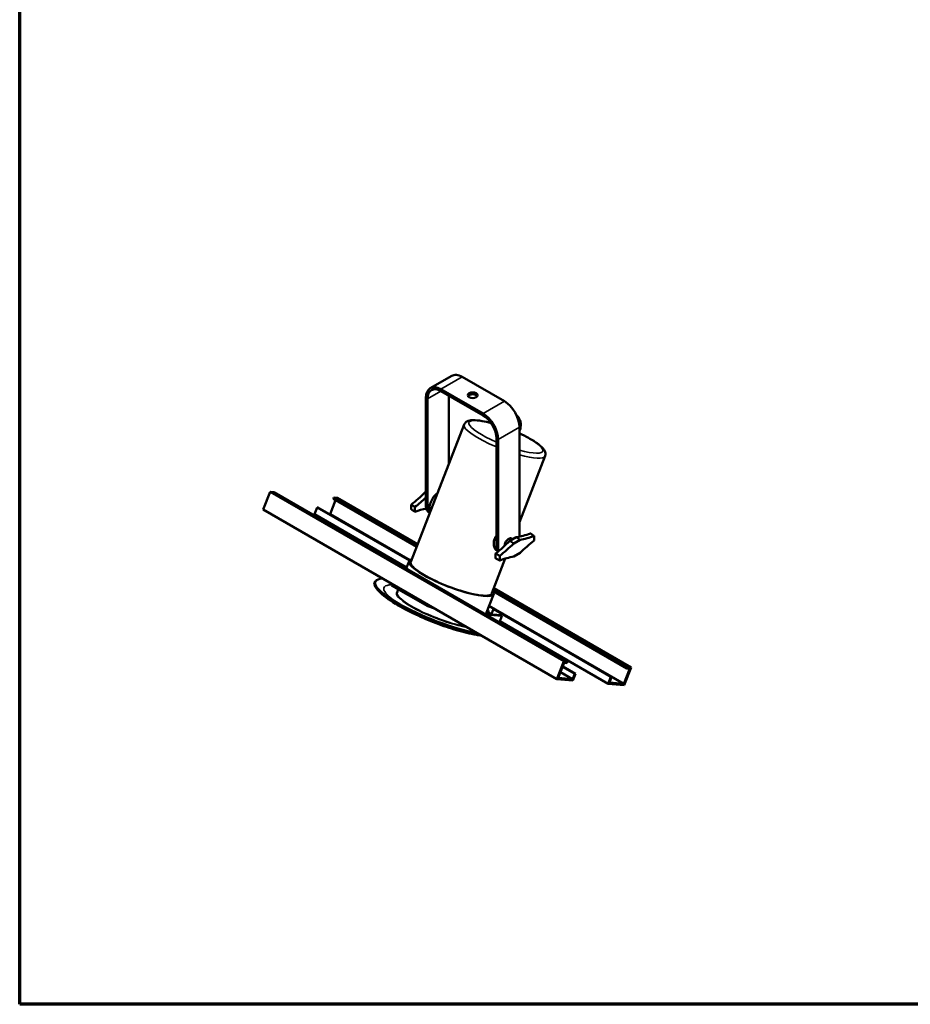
# Model space of a CAD drawing. Header units: millimetres. Extents: x 20 to 2980, y 20 to 2980.
# Tile 1 of 5: x 20 to 1199, y 20 to 1323. Entities that reach past the tile are written whole.
import ezdxf

# ---------------------------------------------------------------- set-up
doc = ezdxf.new("R2010")
doc.units = ezdxf.units.MM
for name, color, linetype, lineweight in [('Border (ISO)', 7, 'Continuous', 70), ('Visible (ISO)', 7, 'Continuous', 50), ('Visible Narrow (ISO)', 7, 'Continuous', 35)]:
    doc.layers.add(name, color=color, linetype=linetype, lineweight=lineweight)

# ---------------------------------------------------------------- blocks, each defined once
blk = doc.blocks.new('Borders Chauvet')
at = {"layer": 'Border (ISO)'}
for p, q in [((20, 20), (20, 2980)), ((2980, 20), (20, 20))]:
    blk.add_line(p, q, dxfattribs=at)

msp = doc.modelspace()

# ---------------------------------------------------------------- linework, layer by layer
at = {"layer": 'Visible (ISO)'}
for p, q in [((563.8, 835.6), (592.1, 851.9)), ((606.1, 850.5), (662, 818.2)), ((577.8, 834.2), (633.7, 801.9)), ((558, 822.7), (558, 679.8)), ((560.1, 821.5), (560.1, 678.6)), ((577.8, 831.7), (633.7, 799.5)), ((588.4, 825.6), (588.4, 735.5)), ((608.6, 787.4), (538.1, 605.8)), ((681.8, 784), (681.8, 641.1)), ((651.4, 768.8), (651.4, 626)), ((653.5, 767.6), (653.5, 624.7)), ((715.8, 745.8), (681.8, 658.1)), ((342.3, 674.8), (351.5, 698.5)), ((351.5, 698.5), (740.4, 474)), ((351.5, 698.5), (356.4, 698.1)), ((745.3, 473.5), (356.4, 698.1)), ((435.3, 689.1), (436, 691)), ((440.9, 690.5), (436, 691)), ((436, 691), (546.4, 627.2)), ((557.1, 697.8), (558, 698.3)), ((557.1, 697.8), (558, 697.3)), ((410.3, 668.7), (413.8, 677.8)), ((415, 677.7), (413.8, 677.8)), ((536.1, 607.3), (413.8, 677.8)), ((536.4, 607.7), (415, 677.7)), ((431.2, 668.8), (438.4, 687.3)), ((435.3, 689.1), (545.7, 625.4)), ((547.2, 629.2), (440.9, 690.5)), ((538.5, 681.3), (538.5, 675.2)), ((543.5, 678.4), (543.5, 671.9)), ((342.3, 674.8), (731.2, 450.3)), ((410.3, 668.7), (530, 599.6)), ((431.2, 668.8), (430.5, 668.8)), ((536.6, 607.9), (431.2, 668.8)), ((563.1, 670.2), (562.2, 670.7)), ((701.3, 640), (701.3, 633.8)), ((669, 633.3), (677.5, 638.2)), ((669, 633.3), (674.3, 630.1)), ((671.4, 636.8), (673.3, 635.8)), ((682.7, 635), (674.3, 630.1)), ((682.7, 635), (677.5, 638.2)), ((650.3, 610.2), (650.3, 616.8)), ((652.6, 620), (652.3, 620.1)), ((655.7, 607.5), (655.7, 613.7)), ((674.3, 612.6), (682.7, 617.4)), ((526.3, 599.9), (532.9, 599.4)), ((531.9, 596.7), (535.8, 606.7)), ((663.1, 610), (645.3, 564.2)), ((527.8, 599.1), (532.7, 598.7)), ((492.4, 581.2), (491.2, 580.2)), ((512, 576.9), (512.6, 574.5)), ((512.6, 574.5), (513.2, 576.1)), ((512.6, 574.5), (560.6, 546.8)), ((519.7, 565.3), (521.3, 569.5)), ((637.3, 536.6), (647.7, 563.3)), ((647, 566.9), (824.2, 464.6)), ((647.2, 569), (824.9, 466.4)), ((829.8, 466), (648, 571)), ((560.6, 546.8), (561.2, 548.4)), ((560.6, 546.8), (569.3, 543.8)), ((657.2, 534.9), (635.8, 536.8)), ((658.6, 534), (637.2, 536)), ((641.1, 538.3), (640.4, 536.7)), ((641.1, 536.3), (640.4, 536.7)), ((641.1, 538.3), (644.7, 536.2)), ((820.1, 444.2), (641.5, 547.3)), ((647.3, 543.1), (644.6, 536)), ((648.5, 542.9), (647.3, 543.1)), ((802.7, 453.3), (647.3, 543.1)), ((803.9, 453.2), (648.5, 542.9)), ((657.2, 534.9), (658.6, 534)), ((655.3, 525.5), (658.6, 534)), ((655.8, 527), (799.2, 444.2)), ((740.4, 474), (731.2, 450.3)), ((733.1, 452), (740.9, 472)), ((740.4, 474), (745.3, 473.5)), ((740.9, 472), (744.6, 471.7)), ((744.6, 471.7), (745.3, 473.5)), ((752.1, 450.3), (736.1, 459.6)), ((738.9, 466.8), (755, 457.6)), ((739.1, 467.3), (756.2, 457.5)), ((755, 457.6), (752.1, 450.3)), ((752.6, 448.4), (756.2, 457.5)), ((755, 457.6), (756.2, 457.5)), ((827.9, 464.3), (820.1, 444.2)), ((820.6, 442.3), (829.8, 466)), ((824.2, 464.6), (824.9, 466.4)), ((824.2, 464.6), (827.9, 464.3)), ((829.8, 466), (824.9, 466.4)), ((731.2, 450.3), (752.6, 448.4)), ((733.1, 452), (752.1, 450.3)), ((802.7, 453.3), (799.2, 444.2)), ((799.2, 444.2), (820.6, 442.3)), ((801.1, 445.9), (803.9, 453.2)), ((801.1, 445.9), (820.1, 444.2)), ((803.9, 453.2), (802.7, 453.3))]:
    msp.add_line(p, q, dxfattribs=at)
for centre, major_axis, ratio, start_param, end_param in [((606.1, 827.6), (-14, 24.2), 0.57735, 5.497787, 6.283185), ((577.8, 811.3), (-14, 24.2), 0.57735, 5.497787, 7.068583), ((577.8, 811.3), (-12.5, 21.7), 0.57735, 5.497787, 7.068583), ((619.9, 823.8), (6.5, 0), 0.57735, 0.332447, 2.809146), ((662, 795.4), (-14, 24.2), 0.57735, 3.926991, 5.497787), ((633.7, 779.1), (-14, 24.2), 0.57735, 3.926991, 5.497787), ((633.7, 779.1), (-12.5, 21.7), 0.57735, 3.926991, 5.497787), ((520.7, 792), (75.1, 130.1), 0.57735, 4.095198, 4.276432), ((525.9, 789), (-75, -129.9), 0.57735, 0.95216, 1.092877), ((574.3, 683.9), (-8.1, -14), 0.57735, 4.009139, 5.939237), ((572.2, 688), (-10, -17.3), 0.57735, 5.497787, 6.283185), ((574.3, 686.8), (-10, -17.3), 0.57735, 5.497787, 6.161393), ((525.9, 540.9), (75, 129.9), 0.57735, 0.474121, 0.618637), ((713.9, 774.2), (75, 129.9), 0.57735, 3.577248, 3.760229), ((667.6, 632.9), (-10, -17.3), 0.57735, 2.231064, 2.356194), ((719.1, 771.2), (-75.1, -130.1), 0.57735, 0.435957, 0.617191), ((632.7, 727.4), (75, 129.9), 0.57735, 4.093752, 4.276734), ((665.5, 634.1), (-10, -17.3), 0.57735, 5.497787, 6.007705), ((637.9, 724.4), (-75.1, -130.1), 0.57735, 0.953605, 1.134839), ((667.6, 630), (3.86, 6.69), 0.57735, 0.024695, 2.378719), ((719.1, 523.2), (75.1, 130.1), 0.57735, 0.953605, 1.134839), ((667.6, 632.9), (10, 17.3), 0.57735, 2.356194, 2.684769), ((637.9, 476.3), (75.1, 130.1), 0.57735, 0.435957, 0.617191), ((591.7, 585), (55.9, -21.7), 0.211325, 2.851906, 6.572872), ((576.6, 546.1), (-85.6, 33.2), 0.211325, 5.892717, 8.551417), ((576.2, 544.9), (-86.3, 33.5), 0.211325, 6.1682, 8.607944), ((576.6, 546.1), (-85.6, 33.2), 0.211325, 3.981245, 4.000621), ((580.8, 556.7), (58.7, -22.8), 0.211325, 0.174914, 0.309845), ((582.2, 560.4), (58.7, -22.8), 0.211325, 0.055991, 0.309845), ((581.5, 558.7), (58.7, -22.8), 0.211325, 0.032631, 0.055991)]:
    msp.add_ellipse(centre, major_axis=major_axis, ratio=ratio, start_param=start_param, end_param=end_param, dxfattribs=at)
msp.add_ellipse((619.9, 826.2), major_axis=(-6.5, 0), ratio=0.57735, dxfattribs=at)
for points, knots in [([(677.9, 799.8), (678.2, 799.5), (678.6, 799.2), (680, 797.8), (680.9, 796.5), (682.4, 793.5), (683, 791.9), (683.6, 788.4), (683.6, 786.6), (683.3, 783.1), (682.9, 781.4), (682.3, 779.8)], [0.83083, 0.83083, 0.83083, 0.83083, 0.984961, 0.984961, 1.495845, 1.495845, 2.025086, 2.025086, 2.555729, 2.555729, 3.075968, 3.075968, 3.075968, 3.075968]), ([(644.2, 789.4), (640, 790.5), (636, 791.4), (627.8, 792.9), (623.8, 793.3), (618.4, 793.2), (616.6, 793), (613.7, 792.2), (612.5, 791.7), (610.2, 790.1), (609.2, 788.9), (608.6, 787.4)], [4.258892, 4.258892, 4.258892, 4.258892, 4.528768, 4.528768, 4.86962, 4.86962, 5.066876, 5.066876, 5.20559, 5.20559, 5.344303, 5.344303, 5.344303, 5.344303]), ([(715.8, 745.8), (716.3, 747.1), (716.4, 748.5), (715.9, 751.4), (715.3, 752.7), (712.7, 756.8), (710, 759.2), (703, 764.4), (698.8, 767), (690.2, 771.7), (686.1, 773.8), (681.8, 775.8)], [2.202711, 2.202711, 2.202711, 2.202711, 2.323301, 2.323301, 2.486301, 2.486301, 2.857892, 2.857892, 3.214157, 3.214157, 3.491041, 3.491041, 3.491041, 3.491041]), ([(652.3, 620.1), (651.9, 620.4), (651.6, 620.6), (650.7, 621.4), (650.2, 622), (649.3, 623.3), (648.9, 624), (648.4, 625.5), (648.1, 626.4), (647.8, 628.2), (647.8, 629.1), (647.8, 631.1), (647.9, 632.1), (648.3, 634.1), (648.6, 635), (649.3, 636.9), (649.8, 637.8), (650.6, 639.3), (651, 639.8), (651.4, 640.4)], [2.870002, 2.870002, 2.870002, 2.870002, 3.072855, 3.072855, 3.380113, 3.380113, 3.68737, 3.68737, 3.994698, 3.994698, 4.302026, 4.302026, 4.609354, 4.609354, 4.916682, 4.916682, 5.22401, 5.22401, 5.40455, 5.40455, 5.40455, 5.40455]), ([(494.5, 568), (501.2, 560.9), (508.6, 555.7), (525.5, 545.4), (534.6, 540.6), (553.1, 531.9), (562.3, 528), (580.6, 521), (589.8, 517.9), (607.8, 512.7), (616.6, 510.5), (627, 508.6), (629.2, 508.2), (631.4, 507.9)], [1.051558, 1.051558, 1.051558, 1.051558, 1.491033, 1.491033, 1.887817, 1.887817, 2.238691, 2.238691, 2.583319, 2.583319, 2.937566, 2.937566, 3.035079, 3.035079, 3.035079, 3.035079])]:
    msp.add_open_spline(points, degree=3, knots=knots, dxfattribs=at)
for points, degree in [([(682.3, 779.8), (682.1, 779.4), (681.9, 779), (681.8, 778.6)], 3), ([(543.5, 671.9), (541, 673.5), (538.5, 675.2)], 2), ([(655.7, 613.7), (653, 615.2), (650.3, 616.8)], 2), ([(655.7, 607.5), (653, 608.9), (650.3, 610.2)], 2)]:
    msp.add_open_spline(points, degree=degree, dxfattribs=at)
for points in [[(538.5, 681.3), (541, 679.9), (543.5, 678.4)], [(701.3, 640), (698.8, 641.7), (696.3, 643.3)]]:
    msp.add_rational_spline(points, [1, 1.00000000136, 1], degree=2, dxfattribs=at)
at = {"layer": 'Visible Narrow (ISO)'}
for p, q in [((577.8, 834.2), (606.1, 850.5)), ((577.8, 834.2), (577.8, 831.7)), ((558, 822.7), (560.1, 821.5)), ((560.1, 821.5), (577.8, 831.7)), ((662, 818.2), (633.7, 801.9)), ((633.7, 801.9), (633.7, 799.5)), ((681.8, 784), (653.5, 767.6)), ((653.5, 767.6), (651.4, 768.8)), ((560.1, 678.6), (558, 679.8)), ((651.4, 626), (653.5, 624.7))]:
    msp.add_line(p, q, dxfattribs=at)
for centre, major_axis, start_param, end_param in [((662.2, 766.6), (-53.6, 20.8), 0, 1.450082), ((663.9, 771.1), (-48.9, 19), 5.205761, 7.676604), ((663.9, 771.1), (48.9, -19), 5.165519, 7.564472), ((662.2, 766.6), (53.6, -20.8), 5.16693, 6.283185), ((591.7, 585), (53.6, -20.8), 3.141593, 6.283185), ((575.5, 543.1), (-73.2, 28.4), 5.827805, 7.28909), ((575.5, 543.1), (-56.5, 21.9), 6.142349, 8.634527), ((575.7, 543.6), (-55.9, 21.7), 0, 2.311817), ((575.5, 543.1), (-73.2, 28.4), 2.135688, 2.387654)]:
    msp.add_ellipse(centre, major_axis=major_axis, ratio=0.211325, start_param=start_param, end_param=end_param, dxfattribs=at)
for points, knots in [([(681.8, 780.3), (682, 780.8), (682.4, 782.2), (682.8, 784.3), (682.9, 786.8), (682.8, 789.2), (682.4, 791.6), (681.7, 793.8), (680.7, 795.9), (679.5, 797.8), (678.6, 798.8), (678.1, 799.3)], [0.0132014, 0.0132014, 0.0132014, 0.0132014, 0.047619, 0.0952381, 0.1428571, 0.1904762, 0.2380952, 0.2857143, 0.3333333, 0.3809524, 0.4269489, 0.4269489, 0.4269489, 0.4269489]), ([(681.8, 779.7), (682, 779.7), (682.2, 779.7), (682.3, 779.8), (682.3, 779.8)], [0.039674, 0.039674, 0.039674, 0.039674, 0.2, 0.2011073, 0.2011073, 0.2011073, 0.2011073])]:
    msp.add_open_spline(points, degree=3, knots=knots, dxfattribs=at)

# ---------------------------------------------------------------- block references
msp.add_blockref('Borders Chauvet', (0, 0))

doc.saveas('drawing.dxf')
